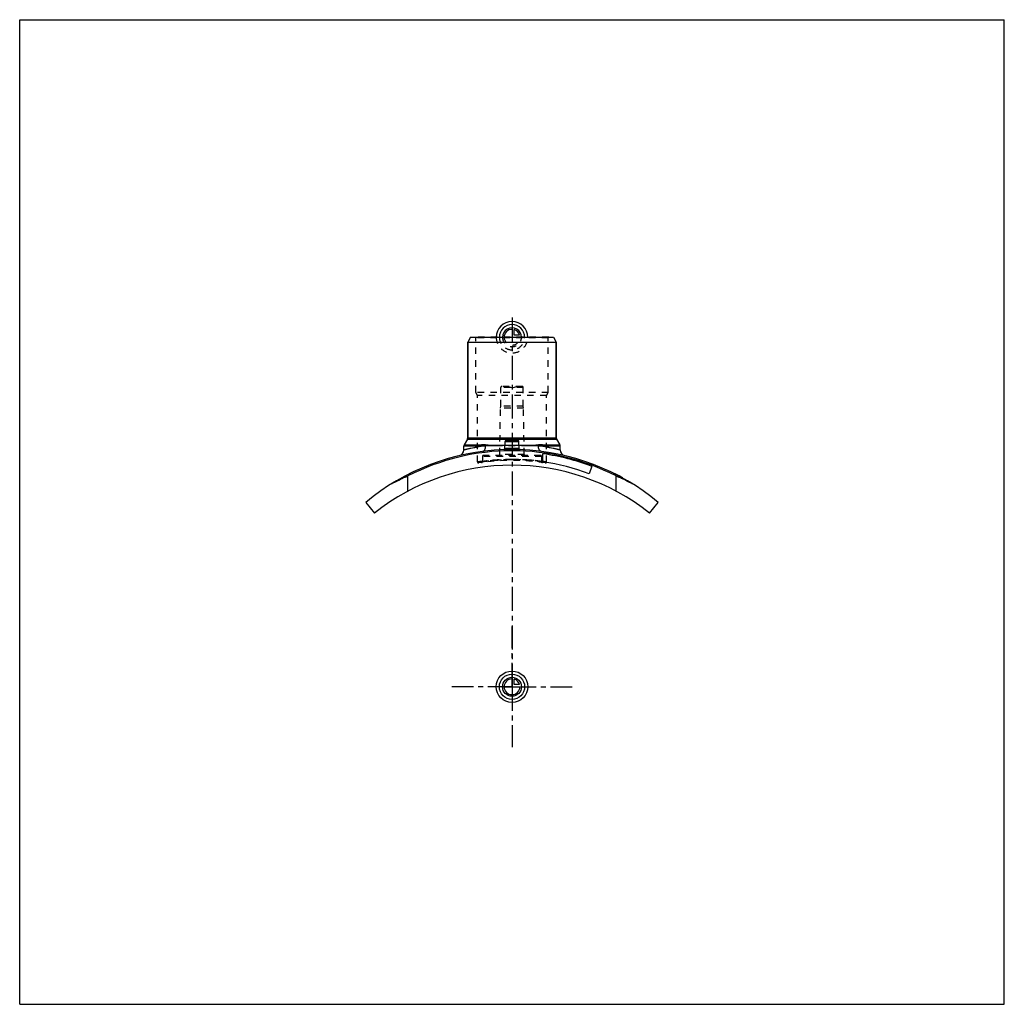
# Model space of a CAD drawing. Header units: millimetres. Extents: x 0 to 1000, y 0 to 1000.
import ezdxf

# ---------------------------------------------------------------- set-up
doc = ezdxf.new("R2010")
doc.units = ezdxf.units.MM
doc.header["$LTSCALE"] = 65.185185
doc.linetypes.add('CENTER', pattern=[0.6, 0.375, -0.075, 0.075, -0.075])
doc.linetypes.add('HIDDEN', pattern=[0.2, 0.1, -0.1])
doc.layers.get('0').update_dxf_attribs({"linetype": 'CONTINUOUS'})
for name, color, linetype in [('ACHSEN_S', 7, 'CONTINUOUS'), ('FASEN', 7, 'CONTINUOUS'), ('KOERPER', 7, 'CONTINUOUS'), ('KONST.EL_MIT_GEO', 7, 'CONTINUOUS'), ('KURVEN', 7, 'CONTINUOUS')]:
    doc.layers.add(name, color=color, linetype=linetype)

msp = doc.modelspace()

# ---------------------------------------------------------------- linework, layer by layer
at = {"color": 7, "linetype": 'Continuous'}
for p, q in [((0, 0), (0, 1000)), ((0, 1000), (1000, 1000)), ((1000, 0), (1000, 1000)), ((0, 0), (1000, 0))]:
    msp.add_line(p, q, dxfattribs=at)
at = {"layer": 'ACHSEN_S', "color": 2, "linetype": 'CENTER'}
msp.add_line((500, 697.7), (500, 302.3), dxfattribs=at)
at = {"layer": 'FASEN', "color": 7, "linetype": 'Continuous'}
for p, q in [((457.9, 677.5), (455, 672.5)), ((455, 672.5), (545, 672.5)), ((457.9, 677.5), (542.1, 677.5)), ((542.1, 677.5), (545, 672.5))]:
    msp.add_line(p, q, dxfattribs=at)
at = {"layer": 'KOERPER', "color": 7, "linetype": 'Continuous'}
for p, q in [((455, 575.2), (455, 672.5)), ((545, 575.2), (545, 672.5)), ((451, 563.1), (451, 566.9)), ((549, 563.1), (549, 566.9)), ((581.2, 546.4), (578.4, 538.9))]:
    msp.add_line(p, q, dxfattribs=at)
at = {"layer": 'KOERPER', "color": 8, "linetype": 'HIDDEN'}
for p, q in [((488.6, 607.5), (488.6, 626.5)), ((511.4, 607.5), (511.4, 626.5)), ((487.5, 558.5), (488.3, 605.5)), ((488.3, 605.5), (488.6, 607.5)), ((511.7, 605.5), (488.3, 605.5)), ((511.4, 607.5), (488.6, 607.5)), ((511.7, 605.5), (511.4, 607.5)), ((512.5, 558.5), (511.7, 605.5)), ((470, 556.5), (470, 551.2)), ((530, 556.5), (530, 551.2))]:
    msp.add_line(p, q, dxfattribs=at)
at = {"layer": 'KOERPER', "color": 2, "linetype": 'CENTER'}
for q in [(500, 383.8), (438.8, 322.5), (561.2, 322.5), (500, 261.2)]:
    msp.add_line((500, 322.5), q, dxfattribs=at)
at = {"layer": 'KONST.EL_MIT_GEO', "color": 7, "linetype": 'Continuous'}
for p, q in [((455, 672.5), (455, 575.2)), ((545, 672.5), (545, 575.2)), ((454.7, 573.9), (451.3, 568.2)), ((454.7, 573.9), (545.3, 573.9)), ((455, 575.2), (545, 575.2)), ((492.6, 564.3), (493, 571.6)), ((493, 571.6), (507, 571.6)), ((493.9, 572.5), (506.1, 572.5)), ((507.4, 564.3), (507, 571.6)), ((545.3, 573.9), (548.7, 568.2)), ((468.8, 566.9), (451, 566.9)), ((451.3, 568.2), (469, 568.2)), ((531, 568.2), (548.7, 568.2)), ((549, 566.9), (531.2, 566.9)), ((531.4, 551), (531.4, 559)), ((394.3, 521.1), (394.3, 536.6)), ((604.7, 538.5), (604.8, 538.8)), ((604.9, 538.4), (605.1, 538.7)), ((605.7, 521.1), (605.7, 536.6)), ((611.7, 534.9), (611.8, 535.1)), ((612.5, 534.4), (612.6, 534.7)), ((351.5, 509.7), (360.2, 498.8)), ((639.8, 498.8), (648.5, 509.7))]:
    msp.add_line(p, q, dxfattribs=at)
at = {"layer": 'KONST.EL_MIT_GEO', "color": 8, "linetype": 'HIDDEN'}
for p, q in [((463.2, 677), (462.7, 677.5)), ((537.3, 677.5), (462.7, 677.5)), ((463.2, 621.5), (463.2, 677)), ((536.8, 677), (463.2, 677)), ((536.8, 677), (537.3, 677.5)), ((536.8, 621.5), (536.8, 677)), ((465, 618.4), (463.2, 621.5)), ((536.8, 621.5), (463.2, 621.5)), ((511.4, 626.5), (488.6, 626.5)), ((510.3, 627.5), (489.6, 627.5)), ((500, 626.2), (495, 627.5)), ((500, 626.2), (505, 627.5)), ((535, 618.4), (536.8, 621.5)), ((465, 550.8), (465, 618.4)), ((535, 618.4), (465, 618.4)), ((535, 550.8), (535, 618.4)), ((530, 556.5), (470, 556.5)), ((470, 551.4), (470, 551.4)), ((529, 557.5), (471, 557.5)), ((512.5, 558.5), (487.5, 558.5)), ((530, 551.4), (530, 551.4)), ((605.1, 538.3), (605.2, 538.6)), ((605.3, 538.6), (605.1, 538.3)), ((605.2, 538.3), (605.4, 538.5)), ((605.6, 538.1), (605.7, 538.4)), ((605.9, 537.9), (606, 538.2)), ((606.1, 537.8), (606.2, 538.1)), ((606.1, 537.8), (606.2, 538.1)), ((606.3, 537.7), (606.4, 538)), ((606.5, 537.6), (606.6, 537.9)), ((606.5, 537.6), (606.6, 537.9)), ((606.7, 537.5), (606.8, 537.8)), ((606.8, 537.5), (606.9, 537.7)), ((607.6, 537), (607.8, 537.3)), ((607.7, 537), (607.8, 537.2)), ((607.8, 537), (607.9, 537.2)), ((608.1, 536.8), (608.2, 537.1)), ((608.5, 536.6), (608.7, 536.8)), ((608.7, 536.5), (608.8, 536.7)), ((608.7, 536.4), (608.9, 536.7)), ((609.3, 536.1), (609.4, 536.4)), ((609.5, 536.1), (609.6, 536.3)), ((609.5, 536), (609.6, 536.3)), ((610.7, 535.4), (610.9, 535.6)), ((611.2, 535.1), (611.3, 535.4)), ((611.2, 535.1), (611.4, 535.4)), ((611.3, 535.1), (611.4, 535.3)), ((611.5, 535), (611.6, 535.2)), ((611.6, 534.9), (611.8, 535.2)), ((612, 534.7), (612.1, 535)), ((612, 534.7), (612.1, 535)), ((612.1, 534.6), (612.2, 534.9))]:
    msp.add_line(p, q, dxfattribs=at)
at = {"layer": 'KONST.EL_MIT_GEO', "color": 7, "linetype": 'Continuous'}
for points in [[(491.8, 563.4), (491.7, 563.4), (491.7, 563.4)], [(492.6, 564.3), (492.6, 564.3), (492.6, 564.2), (492.5, 564.1), (492.5, 564.1), (492.5, 564), (492.5, 563.9), (492.5, 563.9), (492.4, 563.8), (492.4, 563.8), (492.3, 563.7), (492.3, 563.6), (492.2, 563.6), (492.2, 563.6), (492.1, 563.5), (492.1, 563.5), (492, 563.4), (491.9, 563.4), (491.9, 563.4), (491.8, 563.4)], [(508.2, 563.4), (508.1, 563.4), (508.1, 563.4), (508, 563.4), (507.9, 563.5), (507.9, 563.5), (507.8, 563.6), (507.8, 563.6), (507.7, 563.6), (507.7, 563.7), (507.6, 563.8), (507.6, 563.8), (507.5, 563.9), (507.5, 563.9), (507.5, 564), (507.5, 564.1), (507.5, 564.1), (507.4, 564.2), (507.4, 564.3), (507.4, 564.3)], [(508.3, 563.4), (508.3, 563.4), (508.2, 563.4)]]:
    msp.add_lwpolyline(points, dxfattribs=at)
at = {"layer": 'KONST.EL_MIT_GEO', "color": 8, "linetype": 'HIDDEN'}
for centre, radius, start, end in [((489.6, 626.5), 1, 90, 180), ((510.3, 626.5), 1, 0, 90), ((477.4, 389.5), 177.7, 91.3929, 92.7942), ((469, 397.8), 170.3, 88.554, 90.0105), ((500, -518.5), 1085.9, 88.5804, 91.4196), ((500, 1644.1), 1076.4, 268.5785, 271.4215), ((500, 331.5), 232, 87.9269, 92.0731), ((491.6, 564.3), 1, 278.4692, 281.5218), ((491.6, 564.3), 0.992, 356.0497, 356.9869), ((500, -547.9), 1115.3, 89.6265, 90.3735), ((500, 1652.2), 1084.5, 269.6171, 270.3829), ((508.4, 564.3), 0.995, 183.0145, 185.3699), ((508.4, 564.3), 1, 258.4782, 261.5247), ((531, 396), 172.1, 89.9971, 91.4385), ((522.5, 388.1), 179, 87.2112, 88.6017), ((466, 550.8), 1, 180, 278.4714), ((500, 322.5), 229.8, 81.5284, 98.4716), ((469, 551.2), 1, 277.7193, 360), ((471, 556.5), 1, 90, 180), ((500, 308.8), 244.5, 89.9997, 97.0488), ((486.5, 558.5), 1, 270, 359), ((500, 308.9), 244.4, 82.9503, 90.0012), ((500, 308.9), 244.4, 81.7681, 90.0015), ((513.5, 558.5), 1, 181, 270), ((529, 556.5), 1, 0, 90), ((500.1, 309.3), 244, 82.6262, 82.9431), ((531, 551.2), 1, 180, 262.2807), ((534, 550.8), 1, 261.5286, 0), ((509.4, 275.5), 285.3, 113.7945, 117.6565), ((489.1, 272.4), 288.7, 62.3667, 66.1823)]:
    msp.add_arc(centre, radius, start, end, dxfattribs=at)
at = {"layer": 'KONST.EL_MIT_GEO', "color": 7, "linetype": 'Continuous'}
for centre, radius, start, end in [((452.5, 575.2), 2.5, 330, 360), ((493.9, 571.5), 1, 90, 177), ((506.1, 571.5), 1, 3, 90), ((547.5, 575.2), 2.5, 180, 210), ((500, 331.5), 232, 92.0731, 129.7986), ((500, 331.5), 230.7, 62.7395, 117.2605), ((445, 563.1), 6, 283.3614, 360), ((453.5, 566.9), 2.5, 150, 180), ((477.5, 388.1), 179, 91.3983, 92.7888), ((469, 396), 172.1, 88.5615, 90.0029), ((499.6, -492.5), 1059.9, 90.3728, 91.4343), ((499.4, 1607.1), 1039.3, 268.5596, 269.6321), ((491.6, 564.3), 0.999, 272.0837, 278.4692), ((491.6, 564.4), 1, 278.4635, 281.5114), ((491.6, 564.3), 1, 281.5218, 356.9892), ((500.2, 1630.8), 1063, 270.3798, 271.4285), ((500.4, -489.5), 1056.9, 88.5642, 89.6287), ((508.4, 564.3), 1, 183.0109, 258.4782), ((508.4, 564.4), 1, 258.4887, 261.5304), ((508.4, 564.3), 0.999, 261.5247, 267.9163), ((500, 331.5), 232, 50.2014, 87.9269), ((531, 397.8), 170.3, 89.9895, 91.446), ((522.6, 389.5), 177.7, 87.2058, 88.6071), ((546.5, 566.9), 2.5, 0, 30), ((555, 563.1), 6, 180, 256.6386), ((500, 331.5), 229.7, 69.3, 82.15), ((500, 331.5), 221.7, 69.3, 81.8648), ((500, 322.5), 225, 51.5826, 128.4174), ((510.9, 272.4), 288.7, 113.8177, 117.6333), ((500, 331.5), 232.3, 61, 63.1738), ((490.6, 275.5), 285.3, 62.3435, 66.2055)]:
    msp.add_arc(centre, radius, start, end, dxfattribs=at)
for points, knots in [([(451, 563.1), (451, 563.1), (451, 563.1), (451, 563.1), (451, 563.1), (451.1, 563.1), (451.2, 563.1), (451.3, 563.1), (451.5, 563.2), (451.7, 563.2), (451.9, 563.3), (452.3, 563.4), (452.9, 563.6), (453.7, 563.8), (454.6, 564), (455.7, 564.3), (456.9, 564.5), (458.8, 565), (461.4, 565.5), (465, 566.2), (467.4, 566.7), (468.8, 566.9)], [0, 0, 0, 0, 0.00027, 0.00106, 0.00239, 0.00425, 0.00957, 0.01699, 0.02653, 0.03817, 0.05188, 0.06767, 0.10539, 0.15115, 0.20477, 0.26603, 0.3347, 0.41053, 0.58258, 0.77988, 1, 1, 1, 1]), ([(469, 568.2), (468.9, 568.1), (468.8, 567.7), (468.8, 567.2), (468.8, 566.9)], [0, 0, 0, 0, 0.24171, 1, 1, 1, 1]), ([(470.5, 561.6), (470.7, 561.6), (471.1, 561.8), (471.6, 562.1), (472.1, 562.7), (472.6, 563.6), (473.1, 565.1), (473.1, 566.4), (473.1, 567.1)], [0, 0, 0, 0, 0.08998, 0.18606, 0.29268, 0.41198, 0.68741, 1, 1, 1, 1]), ([(473.3, 568.1), (473.3, 568), (473.2, 567.7), (473.1, 567.3), (473.1, 567.1)], [0, 0, 0, 0, 0.24109, 1, 1, 1, 1]), ([(491.6, 563.3), (491.6, 563.3), (491.6, 563.3), (491.7, 563.3), (491.7, 563.3)], [0, 0, 0, 0, 0.19799, 1, 1, 1, 1]), ([(491.7, 563.3), (491.7, 563.2), (491.8, 563.2), (492.1, 563.1), (492.7, 563), (493.5, 562.9), (494.5, 562.9), (495.7, 562.8), (497.6, 562.8), (499, 562.8), (500, 562.8)], [0, 0, 0, 0, 0.01764, 0.04252, 0.11415, 0.21364, 0.33818, 0.48397, 0.64641, 1, 1, 1, 1]), ([(492.6, 564.3), (492.6, 564.3), (492.6, 564.2), (492.7, 564.1), (492.9, 564.1), (493.2, 564), (493.5, 564), (494, 563.9), (494.8, 563.8), (495.9, 563.8), (497.2, 563.7), (498.6, 563.7), (499.5, 563.7), (500, 563.7)], [0, 0, 0, 0, 0.01051, 0.02723, 0.05214, 0.0856, 0.12755, 0.17771, 0.3009, 0.45078, 0.6217, 0.80714, 1, 1, 1, 1]), ([(500, 563.7), (500.5, 563.7), (501.4, 563.7), (502.8, 563.7), (504.1, 563.8), (505.2, 563.8), (506, 563.9), (506.5, 564), (506.8, 564), (507.1, 564.1), (507.3, 564.1), (507.4, 564.2), (507.4, 564.3), (507.4, 564.3)], [0, 0, 0, 0, 0.19286, 0.3783, 0.54922, 0.6991, 0.82229, 0.87245, 0.9144, 0.94786, 0.97277, 0.98949, 1, 1, 1, 1]), ([(500, 562.8), (500.5, 562.8), (501.6, 562.8), (503.1, 562.8), (504.5, 562.8), (505.8, 562.9), (506.8, 563), (507.5, 563), (507.9, 563.1), (508.2, 563.2), (508.3, 563.2), (508.4, 563.3), (508.4, 563.3)], [0, 0, 0, 0, 0.18951, 0.37201, 0.54079, 0.68971, 0.81343, 0.90773, 0.9429, 0.96981, 0.98856, 1, 1, 1, 1]), ([(526.7, 568.1), (526.7, 568), (526.8, 567.7), (526.9, 567.3), (526.9, 567.1)], [0, 0, 0, 0, 0.24109, 1, 1, 1, 1]), ([(529.5, 561.6), (529.3, 561.6), (528.9, 561.8), (528.4, 562.1), (527.9, 562.7), (527.4, 563.6), (526.9, 565.1), (526.9, 566.4), (526.9, 567.1)], [0, 0, 0, 0, 0.08998, 0.18606, 0.29268, 0.41198, 0.68741, 1, 1, 1, 1]), ([(531, 568.2), (531.1, 568.1), (531.2, 567.7), (531.2, 567.2), (531.2, 566.9)], [0, 0, 0, 0, 0.24171, 1, 1, 1, 1]), ([(531.2, 566.9), (532.6, 566.7), (535, 566.2), (538.6, 565.5), (541.2, 565), (543.1, 564.5), (544.3, 564.3), (545.4, 564), (546.3, 563.8), (547.1, 563.6), (547.7, 563.4), (548.1, 563.3), (548.3, 563.2), (548.5, 563.2), (548.7, 563.1), (548.8, 563.1), (548.9, 563.1), (549, 563.1), (549, 563.1), (549, 563.1), (549, 563.1), (549, 563.1)], [0, 0, 0, 0, 0.22012, 0.41742, 0.58947, 0.6653, 0.73397, 0.79523, 0.84885, 0.89461, 0.93233, 0.94811, 0.96183, 0.97347, 0.983, 0.99043, 0.99575, 0.99761, 0.99894, 0.99973, 1, 1, 1, 1])]:
    msp.add_open_spline(points, degree=3, knots=knots, dxfattribs=at)
at = {"layer": 'KONST.EL_MIT_GEO', "color": 8, "linetype": 'HIDDEN'}
for points, knots in [([(473.3, 568.1), (473.3, 568), (473.2, 567.7), (473.1, 567.3), (473.1, 567.1)], [0, 0, 0, 0, 0.24109, 1, 1, 1, 1]), ([(500, 562.8), (499.5, 562.8), (498.4, 562.8), (496.8, 562.8), (495.4, 562.8), (494.1, 562.9), (493.1, 563), (492.4, 563.1), (491.9, 563.2), (491.7, 563.3), (491.6, 563.3), (491.6, 563.3)], [0, 0, 0, 0, 0.19305, 0.37865, 0.54968, 0.69963, 0.82293, 0.91519, 0.97362, 0.9902, 1, 1, 1, 1]), ([(500, 564.4), (499.5, 564.4), (498.6, 564.4), (497.2, 564.4), (495.9, 564.4), (495, 564.4), (494.3, 564.4), (493.8, 564.3), (493.5, 564.3), (493.2, 564.3), (492.9, 564.3), (492.8, 564.3), (492.7, 564.3), (492.7, 564.3), (492.6, 564.3), (492.6, 564.3), (492.6, 564.3), (492.6, 564.3)], [0, 0, 0, 0, 0.19496, 0.38244, 0.55527, 0.70682, 0.77275, 0.83125, 0.88175, 0.92376, 0.95687, 0.96998, 0.98075, 0.98916, 0.99518, 0.99879, 1, 1, 1, 1]), ([(492.6, 564.3), (492.6, 564.3), (492.6, 564.3), (492.6, 564.3), (492.7, 564.3), (492.7, 564.3), (492.8, 564.3), (492.9, 564.3), (493.2, 564.3), (493.5, 564.3), (493.8, 564.3), (494.3, 564.4), (495, 564.4), (495.9, 564.4), (497.2, 564.4), (498.6, 564.4), (499.5, 564.4), (500, 564.4)], [0, 0, 0, 0, 0.00121, 0.00482, 0.01084, 0.01925, 0.03002, 0.04313, 0.07624, 0.11825, 0.16875, 0.22725, 0.29318, 0.44473, 0.61756, 0.80504, 1, 1, 1, 1]), ([(500, 563.7), (499.5, 563.7), (498.6, 563.7), (497.2, 563.7), (495.9, 563.8), (494.8, 563.8), (494, 563.9), (493.5, 564), (493.2, 564), (492.9, 564.1), (492.7, 564.1), (492.6, 564.2), (492.6, 564.3), (492.6, 564.3)], [0, 0, 0, 0, 0.19286, 0.3783, 0.54922, 0.6991, 0.82229, 0.87245, 0.9144, 0.94786, 0.97277, 0.98949, 1, 1, 1, 1]), ([(507.4, 564.3), (507.4, 564.3), (507.4, 564.3), (507.4, 564.3), (507.3, 564.3), (507.3, 564.3), (507.2, 564.3), (507.1, 564.3), (506.8, 564.3), (506.5, 564.3), (506.2, 564.3), (505.7, 564.4), (505, 564.4), (504.1, 564.4), (502.8, 564.4), (501.4, 564.4), (500.5, 564.4), (500, 564.4)], [0, 0, 0, 0, 0.00121, 0.00482, 0.01084, 0.01925, 0.03002, 0.04313, 0.07624, 0.11825, 0.16875, 0.22725, 0.29318, 0.44473, 0.61756, 0.80504, 1, 1, 1, 1]), ([(500, 564.4), (500.5, 564.4), (501.4, 564.4), (502.8, 564.4), (504.1, 564.4), (505, 564.4), (505.7, 564.4), (506.2, 564.3), (506.5, 564.3), (506.8, 564.3), (507.1, 564.3), (507.2, 564.3), (507.3, 564.3), (507.4, 564.3), (507.4, 564.3), (507.4, 564.3), (507.4, 564.3)], [0, 0, 0, 0, 0.19496, 0.38244, 0.55527, 0.70682, 0.77275, 0.83125, 0.88175, 0.92376, 0.95687, 0.98075, 0.98916, 0.99518, 0.99879, 1, 1, 1, 1]), ([(507.4, 564.3), (507.4, 564.3), (507.4, 564.2), (507.3, 564.1), (507.1, 564.1), (506.8, 564), (506.5, 564), (506, 563.9), (505.2, 563.8), (504.1, 563.8), (502.8, 563.7), (501.4, 563.7), (500.5, 563.7), (500, 563.7)], [0, 0, 0, 0, 0.01051, 0.02723, 0.05214, 0.0856, 0.12755, 0.17771, 0.3009, 0.45078, 0.6217, 0.80714, 1, 1, 1, 1]), ([(526.7, 568.1), (526.7, 568), (526.8, 567.7), (526.9, 567.3), (526.9, 567.1)], [0, 0, 0, 0, 0.24109, 1, 1, 1, 1]), ([(465, 550.8), (465.2, 550.8), (466.1, 550.9), (468.1, 551.2), (471.3, 551.6), (475.6, 552.1), (480.8, 552.6), (489, 553.1), (495.5, 553.3), (500, 553.3)], [0, 0, 0, 0, 0.01939, 0.07672, 0.16955, 0.29413, 0.44558, 0.61817, 1, 1, 1, 1]), ([(470, 551.4), (469.6, 551.4), (468.9, 551.3), (467.9, 551.2), (467, 551.1), (466.4, 551), (466, 550.9), (465.7, 550.9), (465.5, 550.8), (465.3, 550.8), (465.2, 550.8), (465.1, 550.8), (465.1, 550.8), (465, 550.8), (465, 550.8), (465, 550.8), (465, 550.8), (465, 550.8)], [0, 0, 0, 0, 0.22953, 0.43081, 0.60287, 0.74485, 0.80434, 0.85604, 0.89991, 0.93588, 0.96391, 0.97493, 0.98395, 0.99097, 0.99599, 0.999, 1, 1, 1, 1]), ([(500, 553.3), (498, 553.3), (494.2, 553.2), (489.5, 553), (485.9, 552.8), (483.4, 552.7), (481, 552.5), (478.9, 552.3), (476.9, 552.1), (475.1, 551.9), (473.8, 551.7), (472.9, 551.6), (472.3, 551.5), (471.8, 551.4), (471.3, 551.4), (470.9, 551.3), (470.6, 551.3), (470.4, 551.3), (470.3, 551.2), (470.2, 551.2), (470.2, 551.2), (470.1, 551.2), (470, 551.2), (470, 551.2), (470, 551.2), (470, 551.2), (470, 551.2)], [0, 0, 0, 0, 0.19469, 0.3819, 0.47045, 0.5545, 0.63325, 0.70596, 0.77193, 0.83052, 0.88115, 0.90332, 0.92332, 0.9411, 0.9566, 0.96978, 0.98062, 0.98515, 0.98908, 0.99241, 0.99514, 0.99727, 0.99878, 0.99932, 0.9997, 1, 1, 1, 1]), ([(470, 551.2), (470.2, 551.2), (471, 551.3), (472.6, 551.6), (475.4, 551.9), (479.1, 552.3), (483.5, 552.7), (490.6, 553.1), (496.2, 553.3), (500, 553.3)], [0, 0, 0, 0, 0.01938, 0.07668, 0.16949, 0.29405, 0.44551, 0.61812, 1, 1, 1, 1]), ([(530, 551.2), (529.8, 551.2), (529, 551.3), (527.4, 551.6), (524.6, 551.9), (520.9, 552.3), (516.5, 552.7), (509.4, 553.1), (503.8, 553.3), (500, 553.3)], [0, 0, 0, 0, 0.01938, 0.07668, 0.16949, 0.29405, 0.44551, 0.61812, 1, 1, 1, 1]), ([(500, 553.3), (502, 553.3), (505.8, 553.2), (510.5, 553), (514.1, 552.8), (516.6, 552.7), (519, 552.5), (521.1, 552.3), (523.1, 552.1), (524.9, 551.9), (526.2, 551.7), (527.1, 551.6), (527.7, 551.5), (528.2, 551.4), (528.7, 551.4), (529.1, 551.3), (529.4, 551.3), (529.6, 551.3), (529.7, 551.2), (529.8, 551.2), (529.8, 551.2), (529.9, 551.2), (530, 551.2), (530, 551.2), (530, 551.2), (530, 551.2), (530, 551.2)], [0, 0, 0, 0, 0.19469, 0.3819, 0.47045, 0.5545, 0.63325, 0.70596, 0.77193, 0.83052, 0.88115, 0.90332, 0.92332, 0.9411, 0.9566, 0.96978, 0.98062, 0.98515, 0.98908, 0.99241, 0.99514, 0.99727, 0.99878, 0.99932, 0.9997, 1, 1, 1, 1]), ([(535, 550.8), (534.7, 550.8), (533.5, 551), (532.3, 551.2), (531.4, 551.3)], [0, 0, 0, 0, 0.25375, 1, 1, 1, 1])]:
    msp.add_open_spline(points, degree=3, knots=knots, dxfattribs=at)
msp.add_open_spline([(508.4, 563.3), (508.4, 563.3), (508.4, 563.3), (508.4, 563.3)], degree=3, dxfattribs=at)
at = {"layer": 'KONST.EL_MIT_GEO', "color": 7, "linetype": 'Continuous'}
msp.add_open_spline([(508.4, 563.3), (508.4, 563.3), (508.4, 563.3), (508.4, 563.3)], degree=3, dxfattribs=at)
at = {"layer": 'KURVEN', "color": 40, "linetype": 'Continuous'}
for p, q in [((500, 687.1), (500, 677.5)), ((502.2, 679.7), (502.2, 685.2)), ((507.7, 679.7), (502.2, 679.7)), ((500, 332.1), (500, 322.5)), ((502.2, 324.7), (502.2, 330.2)), ((490.4, 322.5), (508, 322.5)), ((507.7, 324.7), (502.2, 324.7))]:
    msp.add_line(p, q, dxfattribs=at)
at = {"layer": 'KURVEN', "color": 8, "linetype": 'HIDDEN'}
msp.add_line((490.4, 677.5), (508, 677.5), dxfattribs=at)
at = {"layer": 'KURVEN', "color": 40, "linetype": 'Continuous'}
for radius in [16, 12.8, 9.6]:
    msp.add_circle((500, 322.5), radius, dxfattribs=at)
for centre, radius, start, end in [((500, 677.5), 16, 0, 180), ((500, 677.5), 12.8, 0, 180), ((500, 677.5), 9.6, 0, 180.0001), ((500, 677.5), 8, 90, 180.0001), ((500, 677.5), 8, 15.962, 74.038), ((500, 322.5), 8, 90, 360), ((500, 322.5), 8, 15.962, 74.038)]:
    msp.add_arc(centre, radius, start, end, dxfattribs=at)
at = {"layer": 'KURVEN', "color": 8, "linetype": 'HIDDEN'}
for radius, start in [(16, 180), (12.8, 180), (9.6, 180.0001), (8, 180.0001)]:
    msp.add_arc((500, 677.5), radius, start, 360, dxfattribs=at)

doc.saveas('drawing.dxf')
